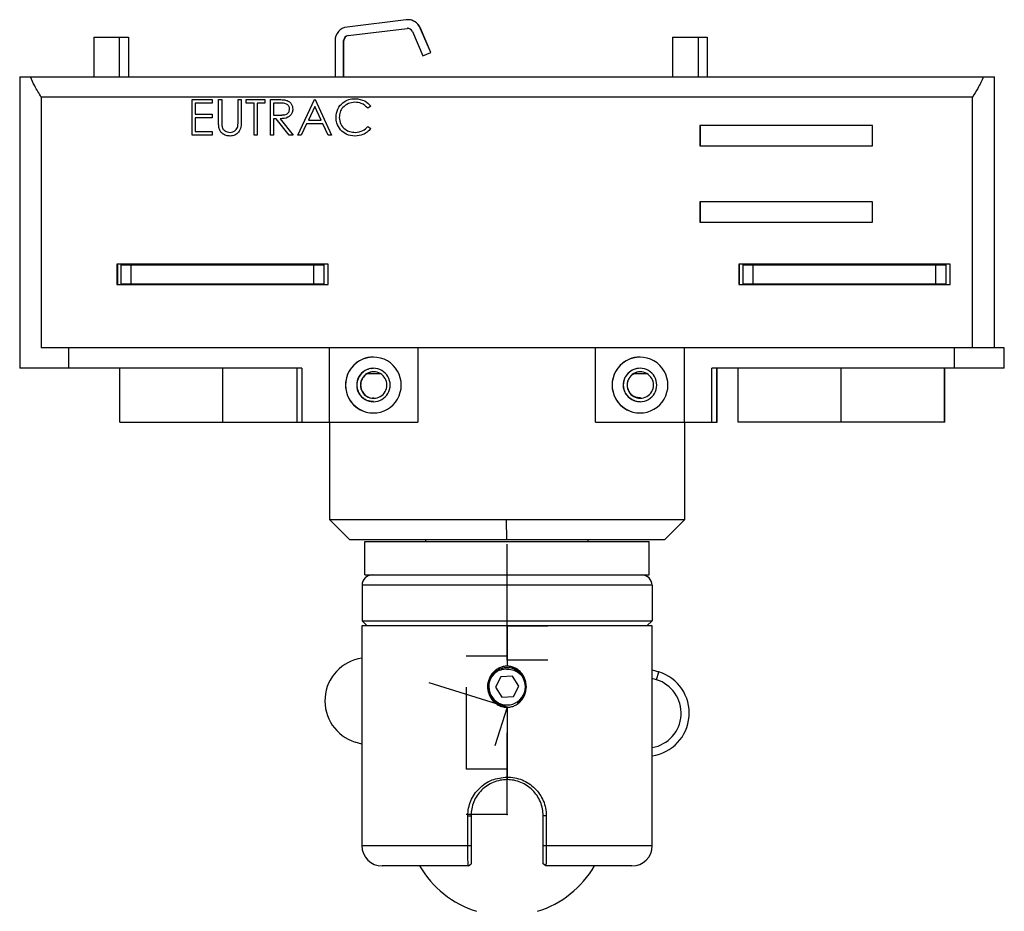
# Model space of a CAD drawing. Header units: millimetres. Extents: x 0 to 325, y 0 to 226.
# Tile 9 of 11: x 36 to 133, y 139 to 226. Entities that reach past the tile are written whole.
import ezdxf

# ---------------------------------------------------------------- set-up
doc = ezdxf.new("R2010")
doc.units = ezdxf.units.MM
doc.header["$PDSIZE"] = -1

msp = doc.modelspace()

# ---------------------------------------------------------------- linework, layer by layer
at = {"color": 7, "linetype": 'Continuous', "lineweight": 25}
for p, q in [((73.979, 226.456), (68.174, 225.743)), ((74.156, 226.466), (74.144, 226.466)), ((68.278, 224.899), (74.083, 225.612)), ((68.289, 224.899), (74.095, 225.612)), ((74.095, 225.612), (74.083, 225.612)), ((74.156, 225.616), (74.095, 225.612)), ((74.604, 225.311), (75.632, 222.893)), ((76.414, 223.225), (75.386, 225.644)), ((75.398, 225.644), (75.386, 225.644)), ((76.426, 223.225), (75.398, 225.644)), ((43.236, 224.745), (43.236, 220.845)), ((43.236, 224.745), (46.645, 224.745)), ((45.736, 224.745), (45.736, 220.845)), ((45.738, 224.745), (45.738, 220.845)), ((46.638, 224.745), (46.638, 220.845)), ((46.645, 224.745), (46.645, 220.845)), ((66.988, 224.403), (66.988, 220.845)), ((67.838, 220.845), (67.838, 224.403)), ((67.85, 224.403), (67.838, 224.403)), ((67.85, 220.845), (67.85, 224.403)), ((68.278, 224.899), (68.289, 224.899)), ((100.236, 224.745), (100.236, 220.845)), ((100.236, 224.745), (103.644, 224.745)), ((102.736, 224.745), (102.736, 220.845)), ((102.738, 224.745), (102.738, 220.845)), ((103.638, 224.745), (103.638, 220.845)), ((103.644, 224.745), (103.644, 220.845)), ((75.632, 222.893), (76.414, 223.225)), ((75.644, 222.893), (76.426, 223.225)), ((76.426, 223.225), (76.414, 223.225)), ((75.644, 222.893), (75.632, 222.893)), ((35.931, 220.845), (35.931, 192.145)), ((35.931, 220.845), (131.931, 220.845)), ((131.931, 194.145), (131.931, 220.845)), ((38.056, 218.845), (38.056, 194.145)), ((129.77, 218.845), (38.056, 218.845)), ((52.908, 218.601), (54.883, 218.601)), ((52.908, 215.101), (52.908, 218.601)), ((54.883, 218.242), (53.222, 218.242)), ((53.222, 218.242), (53.222, 217.165)), ((53.223, 218.242), (53.223, 217.165)), ((54.882, 218.601), (54.882, 218.242)), ((54.883, 218.601), (54.883, 218.242)), ((55.511, 218.601), (55.825, 218.601)), ((55.511, 216.487), (55.511, 218.601)), ((55.825, 218.601), (55.825, 216.504)), ((55.825, 218.601), (55.825, 216.504)), ((57.44, 218.601), (57.755, 218.601)), ((57.44, 216.504), (57.44, 218.601)), ((57.754, 218.601), (57.754, 216.487)), ((57.755, 218.601), (57.755, 216.487)), ((58.248, 218.242), (58.248, 218.601)), ((58.248, 218.601), (60.088, 218.601)), ((59.011, 218.242), (58.248, 218.242)), ((59.011, 215.101), (59.011, 218.242)), ((59.325, 218.242), (59.325, 215.101)), ((60.088, 218.242), (59.325, 218.242)), ((59.325, 218.242), (59.325, 215.101)), ((60.088, 218.601), (60.088, 218.242)), ((60.088, 218.601), (60.088, 218.242)), ((60.626, 218.601), (61.326, 218.601)), ((60.626, 215.101), (60.626, 218.601)), ((61.596, 218.242), (60.94, 218.242)), ((60.94, 218.242), (60.94, 217.075)), ((60.94, 218.242), (60.94, 217.075)), ((62.119, 218.553), (62.12, 218.553)), ((63.318, 215.101), (64.979, 218.601)), ((64.979, 218.601), (65.024, 218.601)), ((65.023, 218.601), (66.639, 215.101)), ((65.024, 218.601), (66.639, 215.101)), ((68.951, 218.331), (68.951, 218.331)), ((68.971, 218.69), (68.971, 218.69)), ((129.77, 194.145), (129.77, 218.845)), ((62.825, 217.665), (62.825, 217.665)), ((64.997, 217.918), (64.364, 216.581)), ((64.998, 217.918), (64.364, 216.581)), ((65.614, 216.581), (64.997, 217.918)), ((70.498, 217.958), (70.223, 217.748)), ((70.498, 217.958), (70.223, 217.748)), ((70.223, 217.748), (70.223, 217.748)), ((70.498, 217.958), (70.498, 217.958)), ((53.222, 217.165), (54.883, 217.165)), ((53.222, 216.806), (53.222, 215.46)), ((54.883, 216.806), (53.222, 216.806)), ((53.223, 216.806), (53.223, 215.46)), ((54.882, 217.165), (54.882, 216.806)), ((54.883, 217.165), (54.883, 216.806)), ((55.825, 216.504), (55.825, 216.504)), ((57.754, 216.487), (57.755, 216.487)), ((60.94, 217.075), (61.581, 217.07)), ((60.94, 217.075), (60.94, 217.075)), ((60.94, 217.075), (61.581, 217.07)), ((60.94, 216.716), (60.94, 215.101)), ((61.195, 216.716), (60.94, 216.716)), ((60.94, 216.716), (60.94, 215.101)), ((62.481, 215.101), (61.195, 216.716)), ((61.581, 217.07), (61.889, 217.116)), ((61.581, 217.07), (61.581, 217.07)), ((61.584, 216.716), (62.87, 215.101)), ((61.584, 216.716), (62.87, 215.101)), ((61.584, 216.716), (61.584, 216.716)), ((64.364, 216.581), (65.614, 216.581)), ((67.402, 216.847), (67.402, 216.847)), ((53.222, 215.46), (54.883, 215.46)), ((54.882, 215.46), (54.882, 215.101)), ((54.883, 215.46), (54.883, 215.101)), ((55.839, 216.038), (55.839, 216.038)), ((64.194, 216.222), (63.661, 215.101)), ((64.193, 216.222), (63.661, 215.101)), ((65.78, 216.222), (64.193, 216.222)), ((66.297, 215.101), (65.78, 216.222)), ((68.973, 215.37), (68.973, 215.37)), ((70.223, 215.953), (70.498, 215.745)), ((70.223, 215.953), (70.223, 215.953)), ((70.223, 215.953), (70.498, 215.745)), ((70.498, 215.745), (70.498, 215.745)), ((119.913, 216.045), (102.913, 216.045)), ((102.913, 216.045), (102.913, 214.045)), ((102.949, 216.045), (102.949, 214.045)), ((119.913, 214.045), (119.913, 216.045)), ((54.883, 215.101), (52.908, 215.101)), ((56.667, 215.011), (56.667, 215.011)), ((59.325, 215.101), (59.011, 215.101)), ((60.94, 215.101), (60.626, 215.101)), ((62.87, 215.101), (62.481, 215.101)), ((63.661, 215.101), (63.318, 215.101)), ((66.639, 215.101), (66.297, 215.101)), ((68.975, 215.011), (68.975, 215.011)), ((102.913, 214.045), (119.913, 214.045)), ((119.913, 208.545), (102.913, 208.545)), ((102.913, 208.545), (102.913, 206.545)), ((102.949, 208.545), (102.949, 206.545)), ((119.913, 206.545), (119.913, 208.545)), ((102.913, 206.545), (119.913, 206.545)), ((66.313, 202.395), (45.513, 202.395)), ((45.513, 202.395), (45.513, 200.395)), ((45.549, 202.395), (45.549, 200.395)), ((45.931, 202.345), (65.931, 202.345)), ((45.931, 200.445), (45.931, 202.345)), ((46.914, 200.445), (46.914, 202.345)), ((64.914, 200.445), (64.914, 202.345)), ((65.931, 200.445), (65.931, 202.345)), ((66.313, 200.395), (66.313, 202.395)), ((127.563, 202.395), (106.763, 202.395)), ((106.763, 202.395), (106.763, 200.395)), ((106.799, 202.395), (106.799, 200.395)), ((107.181, 202.345), (127.181, 202.345)), ((107.181, 200.445), (107.181, 202.345)), ((108.164, 200.445), (108.164, 202.345)), ((126.164, 200.445), (126.164, 202.345)), ((127.181, 200.445), (127.181, 202.345)), ((127.563, 200.395), (127.563, 202.395)), ((45.513, 200.395), (66.313, 200.395)), ((45.931, 200.445), (65.931, 200.445)), ((106.763, 200.395), (127.563, 200.395)), ((107.181, 200.445), (127.181, 200.445)), ((132.903, 194.145), (38.056, 194.145)), ((40.783, 192.145), (40.783, 194.145)), ((66.394, 194.145), (66.394, 186.845)), ((75.134, 194.145), (75.134, 186.845)), ((92.653, 186.845), (92.653, 194.145)), ((101.394, 186.845), (101.394, 194.145)), ((101.406, 186.845), (101.406, 194.145)), ((128, 192.145), (128, 194.145)), ((132.903, 192.145), (132.903, 194.145)), ((63.727, 192.145), (35.931, 192.145)), ((45.809, 186.845), (45.809, 192.145)), ((55.934, 186.845), (55.934, 192.145)), ((63.228, 192.145), (63.228, 186.845)), ((63.727, 192.145), (63.727, 186.845)), ((70.62, 192.136), (70.79, 192.145)), ((70.62, 192.136), (70.62, 192.136)), ((70.62, 192.136), (70.62, 192.136)), ((104.085, 186.845), (104.085, 192.145)), ((132.903, 192.145), (104.085, 192.145)), ((104.586, 186.845), (104.586, 192.145)), ((104.634, 186.845), (104.634, 192.145)), ((106.698, 186.845), (106.698, 192.145)), ((116.839, 186.845), (116.839, 192.145)), ((126.998, 186.845), (126.998, 192.145)), ((127.052, 186.845), (127.052, 192.145)), ((69.607, 191.645), (69.607, 191.645)), ((70.207, 191.645), (71.397, 191.645)), ((95.855, 191.645), (95.866, 191.645)), ((96.466, 191.645), (97.656, 191.645)), ((68.019, 190.495), (68.014, 190.495)), ((69.141, 190.495), (69.119, 190.495)), ((69.511, 190.495), (69.491, 190.495)), ((94.278, 190.495), (94.273, 190.495)), ((95.387, 190.495), (95.378, 190.495)), ((95.75, 190.495), (95.783, 190.495)), ((45.809, 186.845), (75.134, 186.845)), ((66.431, 186.845), (66.431, 177.245)), ((92.653, 186.845), (104.634, 186.845)), ((101.431, 177.245), (101.431, 186.845)), ((127.052, 186.845), (106.698, 186.845)), ((66.431, 177.245), (68.431, 175.245)), ((66.431, 177.245), (101.431, 177.245)), ((83.893, 175.245), (83.888, 177.245)), ((99.431, 175.245), (101.431, 177.245)), ((99.431, 175.245), (68.431, 175.245)), ((69.931, 175.095), (97.931, 175.095)), ((69.931, 171.795), (69.931, 175.095)), ((75.931, 175.095), (75.931, 175.245)), ((91.931, 175.095), (91.931, 175.245)), ((97.931, 171.795), (97.931, 175.095)), ((69.931, 171.795), (97.931, 171.795)), ((98.206, 170.795), (69.656, 170.795)), ((69.656, 170.795), (69.656, 167.295)), ((98.206, 170.795), (98.206, 167.295)), ((69.631, 166.795), (69.631, 145.145)), ((98.231, 166.795), (69.631, 166.795)), ((70.156, 166.795), (69.656, 167.295)), ((69.656, 167.295), (98.206, 167.295)), ((83.931, 166.795), (83.931, 162.82)), ((97.706, 166.795), (98.206, 167.295)), ((98.231, 145.145), (98.231, 166.795)), ((82.952, 162.306), (82.951, 162.308)), ((98.231, 162.454), (98.887, 162.25)), ((98.649, 161.486), (98.887, 162.25)), ((83.303, 161.764), (82.778, 160.736)), ((84.456, 161.823), (83.303, 161.764)), ((85.084, 160.854), (84.456, 161.823)), ((98.649, 161.486), (98.231, 161.616)), ((82.778, 160.736), (83.406, 159.767)), ((84.559, 159.826), (85.084, 160.854)), ((83.406, 159.767), (84.559, 159.826)), ((84.91, 159.284), (84.964, 159.201)), ((83.931, 158.77), (83.931, 151.645)), ((69.631, 155.136), (68.975, 155.341)), ((80.068, 148.095), (80.381, 148.095)), ((80.068, 145.145), (80.068, 148.095)), ((80.381, 148.095), (80.381, 145.145)), ((87.794, 148.095), (87.481, 148.095)), ((87.481, 145.145), (87.481, 148.095)), ((87.794, 148.095), (87.794, 145.145)), ((69.631, 145.145), (80.381, 145.145)), ((87.481, 145.145), (98.231, 145.145)), ((80.123, 143.145), (71.631, 143.145)), ((80.123, 143.145), (80.381, 143.352)), ((87.739, 143.145), (87.481, 143.352)), ((96.231, 143.145), (87.739, 143.145))]:
    msp.add_line(p, q, dxfattribs=at)
at = {"color": 7, "linetype": 'Continuous'}
for p, q in [((83.931, 166.795), (83.931, 174.821)), ((83.931, 166.795), (83.931, 174.821)), ((83.931, 163.795), (83.931, 171.821)), ((83.931, 163.445), (83.931, 171.471)), ((83.931, 166.795), (83.921, 166.795)), ((83.931, 166.795), (87.944, 166.795)), ((83.931, 163.795), (79.918, 163.795)), ((83.931, 163.445), (87.944, 163.445)), ((83.931, 158.795), (76.269, 161.184)), ((79.937, 152.71), (79.937, 160.736)), ((83.931, 158.795), (82.736, 154.964)), ((83.931, 148.221), (83.931, 156.247)), ((79.937, 152.71), (83.877, 152.71)), ((83.931, 148.221), (79.918, 148.221))]:
    msp.add_line(p, q, dxfattribs=at)
at = {"color": 7, "linetype": 'Continuous', "lineweight": 25}
for centre, radius, start, end in [((74.144, 225.116), 1.35, 23.03094, 96.99998), ((74.156, 225.116), 1.35, 23.03095, 89.99996), ((68.338, 224.403), 1.35, 97.0001, 180.00007), ((74.144, 225.116), 0.5, 23.03094, 96.99998), ((68.338, 224.403), 0.5, 97.0001, 180.00007), ((68.35, 224.403), 0.5, 97.0001, 180.00007), ((70.764, 190.495), 2.75, 359.99987, 180.00013), ((70.769, 190.495), 2.75, 90.00008, 180.00009), ((97.023, 190.495), 2.75, 359.99987, 180.00013), ((97.028, 190.495), 2.75, 90.00008, 180.00009), ((70.769, 190.495), 1.65, 359.99986, 180.00014), ((70.791, 190.495), 1.65, 95.92379, 135.81572), ((97.028, 190.495), 1.65, 359.99986, 180.00014), ((97.049, 190.495), 1.65, 90.00001, 135.81573), ((70.791, 190.495), 1.65, 137.97411, 180.00001), ((70.791, 190.495), 1.3, 359.99986, 180.00014), ((70.813, 190.495), 1.3, 90, 117.79585), ((97.05, 190.495), 1.3, 359.99986, 180.00014), ((97.072, 190.495), 1.3, 90, 117.79585), ((70.764, 190.495), 2.75, 179.99987, 0.00013), ((70.769, 190.495), 2.75, 179.9999, 269.99993), ((70.769, 190.495), 1.65, 179.99986, 0.00014), ((70.791, 190.495), 1.65, 179.99999, 222.02589), ((70.791, 190.495), 1.3, 179.99986, 0.00014), ((97.023, 190.495), 2.75, 179.99987, 0.00013), ((97.028, 190.495), 2.75, 179.9999, 269.99993), ((97.028, 190.495), 1.65, 179.99986, 0.00014), ((97.05, 190.495), 1.3, 179.99986, 0.00014), ((70.656, 170.795), 1, 90.00009, 180.00009), ((97.206, 170.795), 1, 359.99991, 89.99991), ((70.24, 159.398), 4.25, 98.23573, 252.68203), ((83.931, 160.795), 1.8, 118.68281, 43.8775), ((83.931, 160.795), 1.9, 302.93746, 83.31384), ((97.622, 158.192), 4.25, 278.23573, 72.68203), ((97.622, 158.192), 3.45, 280.16378, 72.68203), ((71.631, 145.145), 2, 180, 270), ((96.231, 145.145), 2, 270, 0), ((83.931, 148.221), 10, 210.50016, 252.5424), ((83.931, 148.221), 10, 287.4576, 329.49984)]:
    msp.add_arc(centre, radius, start, end, dxfattribs=at)
for points, knots in [([(38.056, 218.845), (37.831, 219.208), (37.426, 219.862), (37.119, 220.542), (36.982, 220.845)], [0, 0, 0, 0, 0.5549654, 1, 1, 1, 1]), ([(130.855, 220.845), (130.677, 220.461), (130.363, 219.782), (129.95, 219.129), (129.77, 218.845)], [0, 0, 0, 0, 0.565117, 1, 1, 1, 1]), ([(61.326, 218.601), (61.475, 218.601), (61.741, 218.602), (62.004, 218.568), (62.119, 218.553)], [0, 0, 0, 0, 0.56024, 1, 1, 1, 1]), ([(62.511, 217.665), (62.507, 217.717), (62.499, 217.819), (62.43, 217.959), (62.331, 218.077), (62.072, 218.248), (61.807, 218.245), (61.596, 218.242)], [0, 0, 0, 0, 0.1253074, 0.250617, 0.3759543, 0.5012806, 1, 1, 1, 1]), ([(62.119, 218.553), (62.229, 218.516), (62.449, 218.444), (62.68, 218.208), (62.807, 217.936), (62.819, 217.755), (62.825, 217.665)], [0, 0, 0, 0, 0.279797, 0.5595, 0.779626, 1, 1, 1, 1]), ([(62.12, 218.553), (62.23, 218.516), (62.449, 218.444), (62.68, 218.208), (62.808, 217.936), (62.819, 217.755), (62.825, 217.665)], [0, 0, 0, 0, 0.279797, 0.5595, 0.779626, 1, 1, 1, 1]), ([(67.087, 216.871), (67.119, 217.145), (67.183, 217.694), (67.701, 218.295), (68.324, 218.642), (68.755, 218.674), (68.971, 218.69)], [0, 0, 0, 0, 0.279512, 0.55908, 0.779374, 1, 1, 1, 1]), ([(68.951, 218.331), (68.728, 218.306), (68.281, 218.255), (67.759, 217.875), (67.449, 217.375), (67.418, 217.023), (67.402, 216.847)], [0, 0, 0, 0, 0.279856, 0.559519, 0.779686, 1, 1, 1, 1]), ([(68.951, 218.331), (68.728, 218.306), (68.281, 218.255), (67.76, 217.875), (67.45, 217.375), (67.418, 217.023), (67.402, 216.847)], [0, 0, 0, 0, 0.279856, 0.559519, 0.779686, 1, 1, 1, 1]), ([(70.223, 217.748), (70.02, 217.937), (69.657, 218.274), (69.167, 218.314), (68.951, 218.331)], [0, 0, 0, 0, 0.558427, 1, 1, 1, 1]), ([(68.971, 218.69), (69.307, 218.653), (69.907, 218.587), (70.317, 218.15), (70.498, 217.958)], [0, 0, 0, 0, 0.559517, 1, 1, 1, 1]), ([(68.971, 218.69), (69.307, 218.653), (69.908, 218.587), (70.318, 218.15), (70.498, 217.958)], [0, 0, 0, 0, 0.559517, 1, 1, 1, 1]), ([(61.581, 217.07), (61.796, 217.071), (62.065, 217.072), (62.33, 217.242), (62.469, 217.403), (62.494, 217.561), (62.511, 217.665)], [0, 0, 0, 0, 0.499827, 0.625498, 0.751208, 1, 1, 1, 1]), ([(62.825, 217.665), (62.816, 217.554), (62.798, 217.333), (62.624, 217.039), (62.23, 216.745), (61.85, 216.728), (61.584, 216.716)], [0, 0, 0, 0, 0.18712, 0.373979, 0.560911, 1, 1, 1, 1]), ([(62.825, 217.665), (62.816, 217.554), (62.797, 217.333), (62.624, 217.039), (62.23, 216.745), (61.85, 216.728), (61.584, 216.716)], [0, 0, 0, 0, 0.1871202, 0.3739789, 0.5609112, 1, 1, 1, 1]), ([(55.573, 215.749), (55.551, 215.886), (55.511, 216.13), (55.511, 216.378), (55.511, 216.487)], [0, 0, 0, 0, 0.559499, 1, 1, 1, 1]), ([(55.825, 216.504), (55.825, 216.416), (55.824, 216.261), (55.835, 216.106), (55.839, 216.038)], [0, 0, 0, 0, 0.560124, 1, 1, 1, 1]), ([(55.825, 216.504), (55.824, 216.416), (55.824, 216.261), (55.834, 216.106), (55.839, 216.038)], [0, 0, 0, 0, 0.560124, 1, 1, 1, 1]), ([(57.755, 216.487), (57.752, 216.292), (57.746, 215.904), (57.534, 215.387), (57.127, 215.06), (56.82, 215.027), (56.667, 215.011)], [0, 0, 0, 0, 0.281655, 0.560111, 0.78008, 1, 1, 1, 1]), ([(57.754, 216.487), (57.751, 216.292), (57.745, 215.904), (57.534, 215.387), (57.127, 215.06), (56.82, 215.027), (56.667, 215.011)], [0, 0, 0, 0, 0.281655, 0.560111, 0.78008, 1, 1, 1, 1]), ([(57.404, 215.96), (57.418, 216.061), (57.441, 216.242), (57.44, 216.423), (57.44, 216.504)], [0, 0, 0, 0, 0.559624, 1, 1, 1, 1]), ([(67.531, 215.623), (67.386, 215.835), (67.127, 216.214), (67.1, 216.67), (67.087, 216.871)], [0, 0, 0, 0, 0.559029, 1, 1, 1, 1]), ([(67.402, 216.847), (67.428, 216.621), (67.482, 216.168), (67.92, 215.68), (68.44, 215.407), (68.795, 215.382), (68.973, 215.37)], [0, 0, 0, 0, 0.279434, 0.558921, 0.779283, 1, 1, 1, 1]), ([(67.402, 216.847), (67.429, 216.621), (67.482, 216.168), (67.921, 215.68), (68.441, 215.407), (68.796, 215.382), (68.973, 215.37)], [0, 0, 0, 0, 0.279434, 0.558921, 0.779283, 1, 1, 1, 1]), ([(56.667, 215.011), (56.534, 215.02), (56.268, 215.038), (55.933, 215.212), (55.688, 215.457), (55.611, 215.652), (55.573, 215.749)], [0, 0, 0, 0, 0.280221, 0.559914, 0.779952, 1, 1, 1, 1]), ([(55.839, 216.038), (55.861, 215.931), (55.906, 215.717), (56.206, 215.442), (56.481, 215.397), (56.65, 215.37)], [0, 0, 0, 0, 0.281057, 0.560821, 1, 1, 1, 1]), ([(55.839, 216.038), (55.861, 215.931), (55.905, 215.717), (56.205, 215.442), (56.481, 215.397), (56.649, 215.37)], [0, 0, 0, 0, 0.281057, 0.560821, 1, 1, 1, 1]), ([(56.649, 215.37), (56.746, 215.38), (56.939, 215.401), (57.172, 215.549), (57.331, 215.744), (57.38, 215.888), (57.404, 215.96)], [0, 0, 0, 0, 0.279787, 0.559377, 0.779569, 1, 1, 1, 1]), ([(68.975, 215.011), (68.665, 215.037), (68.112, 215.084), (67.709, 215.458), (67.531, 215.623)], [0, 0, 0, 0, 0.559804, 1, 1, 1, 1]), ([(68.973, 215.37), (69.243, 215.403), (69.728, 215.462), (70.071, 215.803), (70.223, 215.953)], [0, 0, 0, 0, 0.5587722, 1, 1, 1, 1]), ([(70.498, 215.745), (70.39, 215.621), (70.174, 215.374), (69.655, 215.077), (69.233, 215.036), (68.975, 215.011)], [0, 0, 0, 0, 0.28041, 0.560795, 1, 1, 1, 1]), ([(70.498, 215.745), (70.39, 215.621), (70.174, 215.374), (69.655, 215.077), (69.233, 215.036), (68.975, 215.011)], [0, 0, 0, 0, 0.28041, 0.560795, 1, 1, 1, 1]), ([(70.21, 191.645), (70.058, 191.543), (69.829, 191.39), (69.626, 191.054), (69.544, 190.808), (69.515, 190.625), (69.513, 190.537), (69.511, 190.495)], [0, 0, 0, 0, 0.498461, 0.748899, 0.8928, 0.949153, 1, 1, 1, 1]), ([(69.565, 191.6), (69.573, 191.608), (69.586, 191.624), (69.601, 191.639), (69.607, 191.645)], [0, 0, 0, 0, 0.560132, 1, 1, 1, 1]), ([(95.387, 190.495), (95.393, 190.602), (95.406, 190.822), (95.505, 191.132), (95.656, 191.42), (95.786, 191.567), (95.855, 191.645)], [0, 0, 0, 0, 0.223644, 0.45865, 0.71488, 1, 1, 1, 1]), ([(95.783, 190.495), (95.787, 190.563), (95.793, 190.701), (95.862, 190.978), (96.011, 191.257), (96.236, 191.5), (96.391, 191.594), (96.475, 191.645)], [0, 0, 0, 0, 0.1146331, 0.2339903, 0.5006221, 0.7310001, 1, 1, 1, 1]), ([(69.511, 190.495), (69.512, 190.469), (69.513, 190.415), (69.523, 190.305), (69.565, 190.09), (69.694, 189.799), (70.011, 189.436), (70.383, 189.152), (70.741, 189.233), (70.81, 189.248)], [0, 0, 0, 0, 0.020726, 0.042345, 0.091267, 0.225563, 0.449111, 0.894984, 1, 1, 1, 1]), ([(97.042, 188.856), (97.007, 188.853), (96.825, 188.836), (96.539, 188.908), (96.227, 189.052), (95.991, 189.209), (95.756, 189.433), (95.55, 189.75), (95.413, 190.11), (95.395, 190.37), (95.387, 190.495)], [0, 0, 0, 0, 0.061772, 0.316881, 0.428443, 0.529776, 0.668274, 0.789751, 0.898397, 1, 1, 1, 1]), ([(97.088, 189.248), (96.876, 189.245), (96.589, 189.241), (96.21, 189.517), (95.997, 189.754), (95.857, 190.029), (95.792, 190.296), (95.786, 190.43), (95.783, 190.495)], [0, 0, 0, 0, 0.431072, 0.583897, 0.715265, 0.866409, 0.934469, 1, 1, 1, 1]), ([(70.787, 188.867), (70.557, 188.886), (70.193, 188.917), (69.845, 189.132), (69.673, 189.276), (69.594, 189.359), (69.573, 189.381), (69.567, 189.388), (69.566, 189.39), (69.565, 189.391)], [0, 0, 0, 0, 0.4627547, 0.7306969, 0.9278493, 0.9795537, 0.9936842, 0.9978189, 1, 1, 1, 1]), ([(83.023, 159.147), (82.985, 159.161), (82.806, 159.228), (82.575, 159.453), (82.247, 159.851), (82.014, 160.443), (82.024, 161.202), (82.276, 161.786), (82.526, 162.081), (82.643, 162.192), (82.736, 162.276), (82.827, 162.34), (82.898, 162.39)], [0, 0, 0, 0, 0.031601, 0.146321, 0.23923, 0.429161, 0.619239, 0.809173, 0.904281, 0.914332, 0.933643, 1, 1, 1, 1]), ([(83.931, 162.82), (83.807, 162.812), (83.549, 162.797), (83.181, 162.669), (82.917, 162.514), (82.716, 162.354), (82.441, 162.087), (82.112, 161.565), (82.059, 161.052), (82.033, 160.795)], [0, 0, 0, 0, 0.121149, 0.250796, 0.375799, 0.419198, 0.501472, 0.750747, 1, 1, 1, 1]), ([(83.569, 158.93), (83.394, 158.984), (83.042, 159.091), (82.601, 159.436), (82.273, 159.883), (82.09, 160.411), (82.071, 160.968), (82.217, 161.503), (82.508, 161.979), (82.803, 162.199), (82.951, 162.308)], [0, 0, 0, 0, 0.124884, 0.249863, 0.375344, 0.500023, 0.626584, 0.750111, 0.875481, 1, 1, 1, 1]), ([(82.951, 162.308), (82.972, 162.321), (83.01, 162.344), (83.05, 162.365), (83.067, 162.374)], [0, 0, 0, 0, 0.559861, 1, 1, 1, 1]), ([(83.067, 162.374), (83.245, 162.441), (83.6, 162.574), (83.976, 162.53), (84.164, 162.508)], [0, 0, 0, 0, 0.500979, 1, 1, 1, 1]), ([(85.829, 160.795), (85.803, 161.052), (85.749, 161.566), (85.382, 162.15), (84.995, 162.488), (84.655, 162.678), (84.312, 162.797), (84.055, 162.812), (83.931, 162.82)], [0, 0, 0, 0, 0.249579, 0.498963, 0.650621, 0.749312, 0.87889, 1, 1, 1, 1]), ([(85.228, 162.043), (85.076, 162.193), (84.829, 162.439), (84.435, 162.615), (84.229, 162.664), (84.152, 162.682)], [0, 0, 0, 0, 0.499908, 0.814874, 1, 1, 1, 1]), ([(84.164, 162.508), (84.361, 162.476), (84.756, 162.412), (85.071, 162.166), (85.228, 162.043)], [0, 0, 0, 0, 0.500007, 1, 1, 1, 1]), ([(82.033, 160.795), (82.059, 160.539), (82.112, 160.024), (82.442, 159.503), (82.808, 159.146), (83.14, 158.934), (83.55, 158.794), (83.807, 158.778), (83.931, 158.77)], [0, 0, 0, 0, 0.249311, 0.499374, 0.581116, 0.749985, 0.879191, 1, 1, 1, 1]), ([(83.931, 158.77), (84.055, 158.778), (84.312, 158.794), (84.68, 158.92), (84.947, 159.077), (85.148, 159.238), (85.422, 159.506), (85.75, 160.025), (85.803, 160.539), (85.829, 160.795)], [0, 0, 0, 0, 0.120926, 0.250296, 0.375606, 0.421899, 0.501304, 0.750753, 1, 1, 1, 1]), ([(80.068, 148.095), (80.082, 148.346), (80.112, 148.849), (80.419, 149.808), (81.132, 150.854), (82.411, 151.729), (83.423, 151.845), (83.931, 151.903)], [0, 0, 0, 0, 0.1249812, 0.249765, 0.4984647, 0.7487081, 1, 1, 1, 1]), ([(83.931, 151.645), (83.704, 151.632), (83.237, 151.606), (82.343, 151.327), (81.355, 150.672), (80.699, 149.684), (80.42, 148.79), (80.394, 148.322), (80.381, 148.095)], [0, 0, 0, 0, 0.121804, 0.250488, 0.499832, 0.749002, 0.878337, 1, 1, 1, 1]), ([(83.931, 151.903), (84.186, 151.888), (84.695, 151.859), (85.664, 151.558), (86.733, 150.86), (87.444, 149.805), (87.751, 148.847), (87.78, 148.345), (87.794, 148.095)], [0, 0, 0, 0, 0.126615, 0.252747, 0.502483, 0.751054, 0.875701, 1, 1, 1, 1]), ([(87.481, 148.095), (87.468, 148.322), (87.442, 148.789), (87.163, 149.682), (86.508, 150.67), (85.52, 151.326), (84.627, 151.606), (84.159, 151.632), (83.931, 151.645)], [0, 0, 0, 0, 0.121427, 0.250489, 0.499848, 0.749004, 0.877958, 1, 1, 1, 1]), ([(80.123, 143.145), (80.116, 143.173), (80.1, 143.23), (80.085, 143.608), (80.076, 144.012), (80.071, 144.367), (80.068, 144.749), (80.068, 145.014), (80.068, 145.145)], [0, 0, 0, 0, 0.248418, 0.497275, 0.625299, 0.751595, 0.876401, 1, 1, 1, 1]), ([(80.381, 145.145), (80.381, 145.025), (80.381, 144.784), (80.381, 144.44), (80.381, 144.125), (80.381, 143.765), (80.381, 143.427), (80.381, 143.377), (80.381, 143.352)], [0, 0, 0, 0, 0.125273, 0.25108, 0.375582, 0.501345, 0.750515, 1, 1, 1, 1]), ([(87.481, 143.352), (87.481, 143.377), (87.481, 143.427), (87.481, 143.766), (87.481, 144.125), (87.481, 144.441), (87.481, 144.785), (87.481, 145.025), (87.481, 145.145)], [0, 0, 0, 0, 0.250031, 0.499141, 0.624544, 0.749449, 0.874797, 1, 1, 1, 1]), ([(87.794, 145.145), (87.794, 145.014), (87.794, 144.75), (87.791, 144.368), (87.786, 144.013), (87.777, 143.609), (87.762, 143.23), (87.746, 143.173), (87.739, 143.145)], [0, 0, 0, 0, 0.123476, 0.248159, 0.374334, 0.502235, 0.751035, 1, 1, 1, 1])]:
    msp.add_open_spline(points, degree=3, knots=knots, dxfattribs=at)
msp.add_open_spline([(82.898, 162.39), (83.094, 162.493), (83.487, 162.7), (83.93, 162.688), (84.152, 162.682)], degree=3, dxfattribs=at)
at = {"color": 7, "linetype": 'Continuous'}
for p in [(83.931, 166.795), (83.931, 166.795), (83.931, 163.795), (83.931, 163.445), (83.931, 158.795), (79.937, 152.71), (83.931, 148.221)]:
    msp.add_point(p, dxfattribs=at)

doc.saveas('drawing.dxf')
